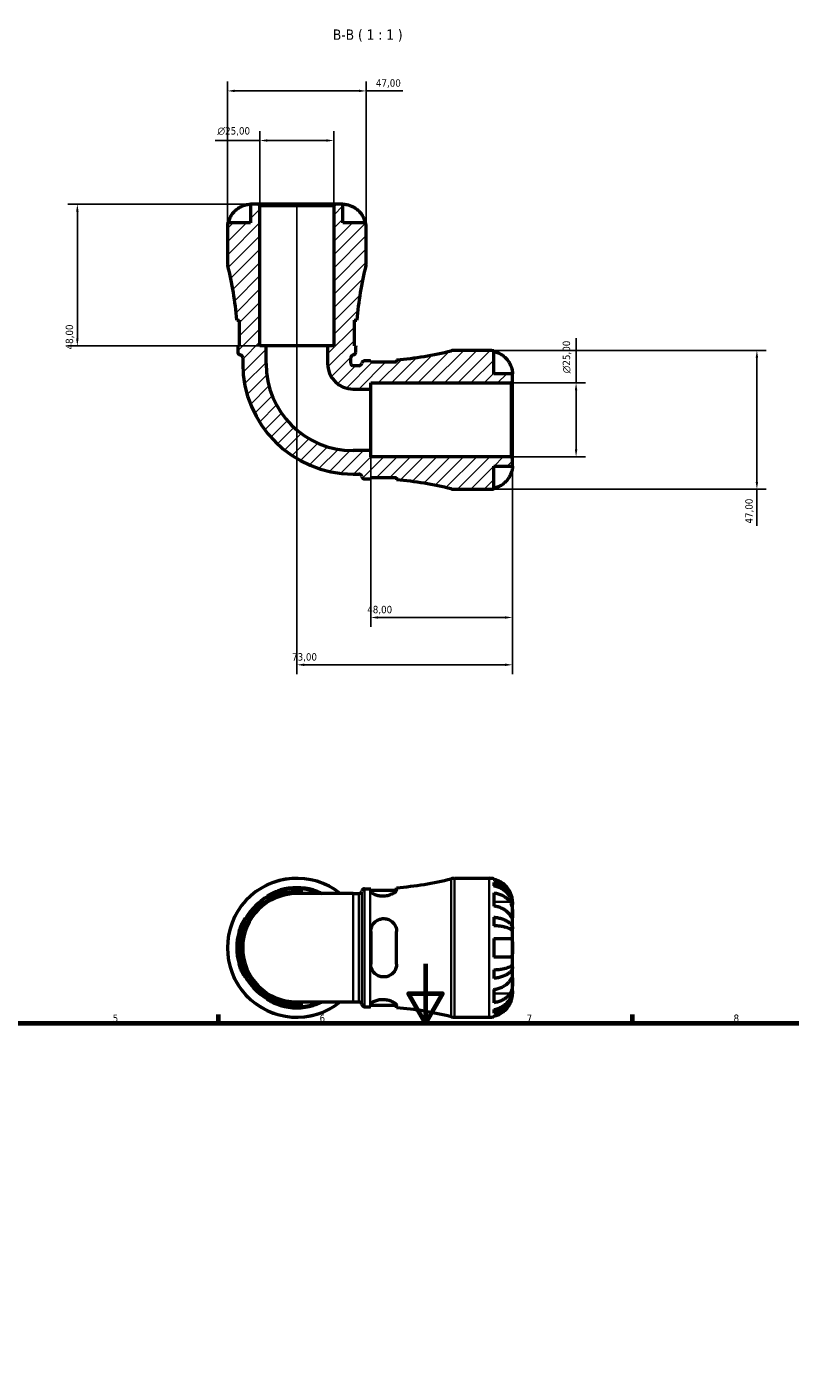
# Model space of a CAD drawing. Header units: millimetres. Extents: x 0 to 898, y 0 to 911.
# Tile 7 of 11: x 286 to 544, y 456 to 911. Entities that reach past the tile are written whole.
import ezdxf

# ---------------------------------------------------------------- set-up
doc = ezdxf.new("R2010")
doc.units = ezdxf.units.MM
for name, color, linetype, lineweight in [('Border (ISO)', 7, 'Continuous', 70), ('Dimension (ISO)', 7, 'Continuous', 25), ('Hatch (ISO)', 7, 'Continuous', 18), ('Symbol (ISO)', 7, 'Continuous', 25), ('Visible (ISO)', 7, 'Continuous', 50), ('Visible Narrow (ISO)', 7, 'Continuous', 35)]:
    doc.layers.add(name, color=color, linetype=linetype, lineweight=lineweight)
doc.styles.add('Label Text (ISO)', font='tahoma.ttf')
doc.styles.add('Note Text (ISO)', font='tahoma.ttf')
doc.dimstyles.new('Default (ISO)', dxfattribs={"dimtxt": 2.5, "dimasz": 2.5, "dimexe": 3.175, "dimexo": 0, "dimgap": 0.762, "dimtad": 1, "dimrnd": 1e-08, "dimzin": 0, "dimtxsty": 'Note Text (ISO)', "dimcen": 0.09, "dimdle": 10, "dimclrd": 256, "dimclre": 256, "dimclrt": 232, "dimazin": 0, "dimtfac": 1.40208, "dimtmove": 0, "dimatfit": 3, "dimfxl": 1, "dimtolj": 1, "dimtzin": 0, "dimlwd": -1, "dimlwe": -1, "dimarcsym": 0})

# ---------------------------------------------------------------- blocks, each defined once
blk = doc.blocks.new('Borders Default Border')
at = {"layer": 'Border (ISO)'}
for p, q in [((350.42, 574), (350.42, 576.9)), ((490.58, 574), (490.58, 576.9))]:
    blk.add_line(p, q, dxfattribs=at)
at = {"layer": 'Border (ISO)', "flags": 128}
for points in [[(420.5, 594), (420.5, 574), (414.73, 584), (426.27, 584), (420.5, 574)], [(20, 20), (20, 574), (821, 574), (821, 20), (20, 20)]]:
    blk.add_lwpolyline(points, dxfattribs=at)
at = {"layer": 'Border (ISO)', "color": 232, "true_color": 0xca0064, "char_height": 2.5, "attachment_point": 7, "style": 'Note Text (ISO)'}
for s, insert in [('5', (314.64, 574.35)), ('6', (384.66, 574.35)), ('7', (454.77, 574.4)), ('8', (524.81, 574.34))]:
    blk.add_mtext(s, dxfattribs=dict(at, insert=insert))
blk = doc.blocks.new('*D7')
at = {"layer": 'Defpoints', "color": 0, "transparency": 16777216}
for p in [(364.47, 872.67), (364.47, 850.67), (389.47, 850.67)]:
    blk.add_point(p, dxfattribs=at)
at = {"layer": 'Dimension (ISO)', "transparency": 16777216}
for p, q in [((364.47, 850.67), (364.47, 875.85)), ((389.47, 850.67), (389.47, 875.85)), ((364.47, 872.67), (349.33, 872.67)), ((386.97, 872.67), (366.97, 872.67))]:
    blk.add_line(p, q, dxfattribs=at)
for points in [[(366.97, 873.09), (366.97, 872.26), (364.47, 872.67)], [(386.97, 873.09), (386.97, 872.26), (389.47, 872.67)]]:
    blk.add_solid(points, dxfattribs=at)
at = {"layer": 'Dimension (ISO)', "color": 232, "true_color": 0xca0064, "transparency": 16777216, "insert": (350.1, 877.2), "char_height": 2.5, "attachment_point": 1, "style": 'Note Text (ISO)'}
blk.add_mtext('\\A1;\\fAIGDT|b0|i0;\\H2.5000;\\ln\\fTahoma|b0|i0;\\H2.5000;25,00', dxfattribs=at)
blk = doc.blocks.new('*D8')
at = {"layer": 'Defpoints', "color": 0, "transparency": 16777216}
for p in [(449.5, 790.64), (471.5, 790.64), (449.5, 765.64)]:
    blk.add_point(p, dxfattribs=at)
at = {"layer": 'Dimension (ISO)', "transparency": 16777216}
for p, q in [((471.5, 790.64), (471.5, 805.78)), ((449.5, 790.64), (474.67, 790.64)), ((471.5, 768.14), (471.5, 788.14)), ((449.5, 765.64), (474.67, 765.64))]:
    blk.add_line(p, q, dxfattribs=at)
for points in [[(471.08, 788.14), (471.91, 788.14), (471.5, 790.64)], [(471.08, 768.14), (471.91, 768.14), (471.5, 765.64)]]:
    blk.add_solid(points, dxfattribs=at)
at = {"layer": 'Dimension (ISO)', "color": 232, "true_color": 0xca0064, "transparency": 16777216, "insert": (466.97, 793.9), "char_height": 2.5, "attachment_point": 1, "rotation": 90, "style": 'Note Text (ISO)'}
blk.add_mtext('\\A1;\\fAIGDT|b0|i0;\\H2.5000;\\ln\\fTahoma|b0|i0;\\H2.5000;25,00', dxfattribs=at)
blk = doc.blocks.new('*D9')
at = {"layer": 'Defpoints', "color": 0, "transparency": 16777216}
for p in [(442.09, 801.64), (442.09, 754.64), (532.7, 754.64)]:
    blk.add_point(p, dxfattribs=at)
at = {"layer": 'Dimension (ISO)', "transparency": 16777216}
for p, q in [((442.09, 801.64), (535.87, 801.64)), ((532.7, 799.14), (532.7, 757.14)), ((442.09, 754.64), (535.87, 754.64)), ((532.7, 754.64), (532.7, 742.28))]:
    blk.add_line(p, q, dxfattribs=at)
for points in [[(532.28, 799.14), (533.12, 799.14), (532.7, 801.64)], [(532.28, 757.14), (533.12, 757.14), (532.7, 754.64)]]:
    blk.add_solid(points, dxfattribs=at)
at = {"layer": 'Dimension (ISO)', "color": 232, "true_color": 0xca0064, "transparency": 16777216, "insert": (528.77, 743.04), "char_height": 2.5, "attachment_point": 1, "rotation": 90, "style": 'Note Text (ISO)'}
blk.add_mtext('\\A1;47,00', dxfattribs=at)
blk = doc.blocks.new('*D10')
at = {"layer": 'Defpoints', "color": 0, "transparency": 16777216}
for p in [(400.47, 889.46), (353.47, 843.27), (400.47, 843.27)]:
    blk.add_point(p, dxfattribs=at)
at = {"layer": 'Dimension (ISO)', "transparency": 16777216}
for p, q in [((353.47, 843.27), (353.47, 892.64)), ((355.97, 889.46), (397.97, 889.46)), ((400.47, 843.27), (400.47, 892.64)), ((400.47, 889.46), (412.83, 889.46))]:
    blk.add_line(p, q, dxfattribs=at)
for points in [[(355.97, 889.88), (355.97, 889.04), (353.47, 889.46)], [(397.97, 889.88), (397.97, 889.04), (400.47, 889.46)]]:
    blk.add_solid(points, dxfattribs=at)
at = {"layer": 'Dimension (ISO)', "color": 232, "true_color": 0xca0064, "transparency": 16777216, "insert": (403.73, 893.39), "char_height": 2.5, "attachment_point": 1, "style": 'Note Text (ISO)'}
blk.add_mtext('\\A1;47,00', dxfattribs=at)
blk = doc.blocks.new('*D11')
at = {"layer": 'Defpoints', "color": 0, "transparency": 16777216}
for p in [(364, 851.14), (302.67, 803.14), (366.55, 803.14)]:
    blk.add_point(p, dxfattribs=at)
at = {"layer": 'Dimension (ISO)', "transparency": 16777216}
for p, q in [((364, 851.14), (299.5, 851.14)), ((302.67, 848.64), (302.67, 805.64)), ((366.55, 803.14), (299.5, 803.14))]:
    blk.add_line(p, q, dxfattribs=at)
for points in [[(302.26, 848.64), (303.09, 848.64), (302.67, 851.14)], [(302.26, 805.64), (303.09, 805.64), (302.67, 803.14)]]:
    blk.add_solid(points, dxfattribs=at)
at = {"layer": 'Dimension (ISO)', "color": 232, "true_color": 0xca0064, "transparency": 16777216, "insert": (298.73, 801.97), "char_height": 2.5, "attachment_point": 1, "rotation": 90, "style": 'Note Text (ISO)'}
blk.add_mtext('\\A1;48,00', dxfattribs=at)
blk = doc.blocks.new('*D12')
at = {"layer": 'Defpoints', "color": 0, "transparency": 16777216}
for p in [(401.97, 767.73), (449.97, 765.17), (401.97, 711.26)]:
    blk.add_point(p, dxfattribs=at)
at = {"layer": 'Dimension (ISO)', "transparency": 16777216}
for p, q in [((401.97, 767.73), (401.97, 708.08)), ((449.97, 765.17), (449.97, 708.08)), ((447.47, 711.26), (404.47, 711.26))]:
    blk.add_line(p, q, dxfattribs=at)
for points in [[(404.47, 711.67), (404.47, 710.84), (401.97, 711.26)], [(447.47, 711.67), (447.47, 710.84), (449.97, 711.26)]]:
    blk.add_solid(points, dxfattribs=at)
at = {"layer": 'Dimension (ISO)', "color": 232, "true_color": 0xca0064, "transparency": 16777216, "insert": (400.8, 715.2), "char_height": 2.5, "attachment_point": 1, "style": 'Note Text (ISO)'}
blk.add_mtext('\\A1;48,00', dxfattribs=at)
blk = doc.blocks.new('*D13')
at = {"layer": 'Defpoints', "color": 0, "transparency": 16777216}
for p in [(376.97, 850.67), (449.97, 765.17), (376.97, 695.24)]:
    blk.add_point(p, dxfattribs=at)
at = {"layer": 'Dimension (ISO)', "transparency": 16777216}
for p, q in [((376.97, 850.67), (376.97, 692.07)), ((449.97, 765.17), (449.97, 692.07)), ((447.47, 695.24), (379.47, 695.24))]:
    blk.add_line(p, q, dxfattribs=at)
for points in [[(379.47, 695.66), (379.47, 694.83), (376.97, 695.24)], [(447.47, 695.66), (447.47, 694.83), (449.97, 695.24)]]:
    blk.add_solid(points, dxfattribs=at)
at = {"layer": 'Dimension (ISO)', "color": 232, "true_color": 0xca0064, "transparency": 16777216, "insert": (375.35, 699.18), "char_height": 2.5, "attachment_point": 1, "style": 'Note Text (ISO)'}
blk.add_mtext('\\A1;73,00', dxfattribs=at)

msp = doc.modelspace()

# ---------------------------------------------------------------- hatches: boundary and pattern name
at = {"layer": 'Hatch (ISO)'}
h = msp.add_hatch(dxfattribs=at)
h.set_pattern_fill('ANSI31', color=256, scale=25.4, style=0)
h.set_pattern_definition([(45, (0, 0), (-2.245064, 2.245064), [])])
edge = h.paths.add_edge_path()
edge.add_ellipse((430.394, 759.342), major_axis=(-1.142, -4.559), ratio=1, start_angle=0, end_angle=14.06572)
edge.add_line((430.394, 754.642), (442.093, 754.642))
edge.add_ellipse((442.093, 762.517), major_axis=(0, -7.875), ratio=1, start_angle=0, end_angle=11.53696)
edge.add_line((443.668, 754.801), (443.668, 762.517))
edge.add_line((443.668, 762.517), (449.968, 762.517))
edge.add_line((449.968, 762.517), (449.968, 765.172))
edge.add_line((449.968, 765.172), (449.498, 765.642))
edge.add_line((449.498, 765.642), (401.968, 765.642))
edge.add_line((401.968, 765.642), (401.968, 767.726))
edge.add_line((401.968, 767.726), (396.061, 767.726))
edge.add_ellipse((396.061, 797.235), major_axis=(0, -29.509), ratio=1, start_angle=270, end_angle=360, ccw=False)
edge.add_line((366.551, 797.235), (366.551, 803.142))
edge.add_line((366.551, 803.142), (364.468, 803.142))
edge.add_line((364.468, 803.142), (364.468, 850.672))
edge.add_line((364.468, 850.672), (363.998, 851.142))
edge.add_line((363.998, 851.142), (361.343, 851.142))
edge.add_line((361.343, 851.142), (361.343, 844.842))
edge.add_line((361.343, 844.842), (353.627, 844.842))
edge.add_ellipse((361.343, 843.267), major_axis=(-7.716, 1.575), ratio=1, start_angle=0, end_angle=11.53696)
edge.add_line((353.468, 843.267), (353.468, 831.568))
edge.add_ellipse((358.168, 831.568), major_axis=(-4.7, 0), ratio=1, start_angle=0, end_angle=14.06572)
edge.add_ellipse((244.124, 802.995), major_axis=(109.485, 27.431), ratio=1, start_angle=350.47344, end_angle=360, ccw=False)
edge.add_line((356.639, 811.927), (357.493, 811.927))
edge.add_line((357.493, 811.927), (357.493, 803.177))
edge.add_line((357.493, 803.177), (356.993, 803.177))
edge.add_ellipse((244.124, 802.995), major_axis=(112.869, 0.183), ratio=1, start_angle=359.90736, end_angle=360, ccw=False)
edge.add_line((356.993, 802.995), (356.993, 801.055))
edge.add_ellipse((357.933, 801.055), major_axis=(-0.94, 0), ratio=1, start_angle=0, end_angle=82.81924)
edge.add_ellipse((357.698, 799.189), major_axis=(0.117, 0.933), ratio=1, start_angle=277.18076, end_angle=360, ccw=False)
edge.add_line((358.638, 799.189), (358.638, 797.235))
edge.add_ellipse((396.061, 797.235), major_axis=(-37.422, 0), ratio=1, start_angle=0, end_angle=90)
edge.add_line((396.061, 759.812), (398.015, 759.812))
edge.add_ellipse((398.015, 758.872), major_axis=(0, 0.94), ratio=1, start_angle=277.18076, end_angle=360, ccw=False)
edge.add_ellipse((399.881, 759.107), major_axis=(-0.933, -0.118), ratio=1, start_angle=0, end_angle=82.81924)
edge.add_line((399.881, 758.167), (401.821, 758.167))
edge.add_ellipse((401.821, 645.298), major_axis=(0, 112.869), ratio=1, start_angle=359.90736, end_angle=360, ccw=False)
edge.add_line((402.003, 758.167), (402.003, 758.667))
edge.add_line((402.003, 758.667), (410.753, 758.667))
edge.add_line((410.753, 758.667), (410.753, 757.813))
edge.add_ellipse((401.821, 645.298), major_axis=(8.932, 112.515), ratio=1, start_angle=350.47344, end_angle=360, ccw=False)
edge = h.paths.add_edge_path()
edge.add_ellipse((430.394, 796.942), major_axis=(0, 4.7), ratio=1, start_angle=0, end_angle=14.06572)
edge.add_ellipse((401.821, 910.986), major_axis=(27.431, -109.485), ratio=1, start_angle=350.47344, end_angle=360, ccw=False)
edge.add_line((410.753, 798.471), (410.753, 797.617))
edge.add_line((410.753, 797.617), (402.003, 797.617))
edge.add_line((402.003, 797.617), (402.003, 798.117))
edge.add_ellipse((401.821, 910.986), major_axis=(0.183, -112.869), ratio=1, start_angle=359.90736, end_angle=360, ccw=False)
edge.add_line((401.821, 798.117), (399.881, 798.117))
edge.add_ellipse((399.881, 797.177), major_axis=(0, 0.94), ratio=1, start_angle=0, end_angle=82.81924)
edge.add_ellipse((398.015, 797.412), major_axis=(0.933, -0.118), ratio=1, start_angle=277.18076, end_angle=360, ccw=False)
edge.add_line((398.015, 796.472), (396.061, 796.472))
edge.add_ellipse((396.061, 797.235), major_axis=(0, -0.762), ratio=1, start_angle=270, end_angle=360, ccw=False)
edge.add_line((395.298, 797.235), (395.298, 799.189))
edge.add_ellipse((396.238, 799.189), major_axis=(-0.94, 0), ratio=1, start_angle=277.18076, end_angle=360, ccw=False)
edge.add_ellipse((396.003, 801.055), major_axis=(0.118, -0.933), ratio=1, start_angle=0, end_angle=82.81924)
edge.add_line((396.943, 801.055), (396.943, 802.995))
edge.add_ellipse((509.812, 802.995), major_axis=(-112.869, 0), ratio=1, start_angle=359.90736, end_angle=360, ccw=False)
edge.add_line((396.943, 803.177), (396.443, 803.177))
edge.add_line((396.443, 803.177), (396.443, 811.927))
edge.add_line((396.443, 811.927), (397.297, 811.927))
edge.add_ellipse((509.812, 802.995), major_axis=(-112.515, 8.932), ratio=1, start_angle=350.47344, end_angle=360, ccw=False)
edge.add_ellipse((395.768, 831.568), major_axis=(4.559, -1.142), ratio=1, start_angle=0, end_angle=14.06572)
edge.add_line((400.468, 831.568), (400.468, 843.267))
edge.add_ellipse((392.593, 843.267), major_axis=(7.875, 0), ratio=1, start_angle=0, end_angle=11.53696)
edge.add_line((400.309, 844.842), (392.593, 844.842))
edge.add_line((392.593, 844.842), (392.593, 851.142))
edge.add_line((392.593, 851.142), (389.938, 851.142))
edge.add_line((389.938, 851.142), (389.468, 850.672))
edge.add_line((389.468, 850.672), (389.468, 803.142))
edge.add_line((389.468, 803.142), (387.385, 803.142))
edge.add_line((387.385, 803.142), (387.385, 797.235))
edge.add_ellipse((396.061, 797.235), major_axis=(-8.676, 0), ratio=1, start_angle=0, end_angle=90)
edge.add_line((396.061, 788.559), (401.968, 788.559))
edge.add_line((401.968, 788.559), (401.968, 790.642))
edge.add_line((401.968, 790.642), (449.498, 790.642))
edge.add_line((449.498, 790.642), (449.968, 791.112))
edge.add_line((449.968, 791.112), (449.968, 793.767))
edge.add_line((449.968, 793.767), (443.668, 793.767))
edge.add_line((443.668, 793.767), (443.668, 801.483))
edge.add_ellipse((442.093, 793.767), major_axis=(1.575, 7.716), ratio=1, start_angle=0, end_angle=11.53696)
edge.add_line((442.093, 801.642), (430.394, 801.642))

# ---------------------------------------------------------------- linework, layer by layer
at = {"layer": 'Visible (ISO)'}
for p, q in [((363.998, 851.142), (361.343, 851.142)), ((361.343, 851.142), (361.343, 844.842)), ((364.468, 850.672), (363.998, 851.142)), ((389.938, 851.142), (363.998, 851.142)), ((364.468, 803.142), (364.468, 850.672)), ((364.468, 850.672), (389.468, 850.672)), ((389.938, 851.142), (389.468, 850.672)), ((389.468, 850.672), (389.468, 803.142)), ((392.593, 851.142), (389.938, 851.142)), ((392.593, 844.842), (392.593, 851.142)), ((353.468, 843.267), (353.468, 831.568)), ((361.343, 844.842), (353.627, 844.842)), ((400.309, 844.842), (392.593, 844.842)), ((400.468, 831.568), (400.468, 843.267)), ((356.639, 811.927), (357.493, 811.927)), ((357.493, 811.927), (357.493, 803.177)), ((396.443, 803.177), (396.443, 811.927)), ((396.443, 811.927), (397.297, 811.927)), ((357.493, 803.177), (356.993, 803.177)), ((356.993, 802.995), (356.993, 801.055)), ((366.551, 803.142), (364.468, 803.142)), ((366.551, 797.235), (366.551, 803.142)), ((387.385, 803.142), (366.551, 803.142)), ((389.468, 803.142), (387.385, 803.142)), ((387.385, 803.142), (387.385, 797.235)), ((396.943, 803.177), (396.443, 803.177)), ((396.943, 801.055), (396.943, 802.995)), ((358.638, 799.189), (358.638, 797.235)), ((395.298, 797.235), (395.298, 799.189)), ((401.821, 798.117), (399.881, 798.117)), ((402.003, 797.617), (402.003, 798.117)), ((410.753, 797.617), (402.003, 797.617)), ((410.753, 798.471), (410.753, 797.617)), ((442.093, 801.642), (430.394, 801.642)), ((443.668, 793.767), (443.668, 801.483)), ((398.015, 796.472), (396.061, 796.472)), ((449.968, 793.767), (443.668, 793.767)), ((449.968, 791.112), (449.968, 793.767)), ((396.061, 788.559), (401.968, 788.559)), ((401.968, 788.559), (401.968, 790.642)), ((401.968, 790.642), (449.498, 790.642)), ((401.968, 767.726), (401.968, 788.559)), ((449.498, 790.642), (449.968, 791.112)), ((449.498, 790.642), (449.498, 765.642)), ((449.968, 765.172), (449.968, 791.112)), ((401.968, 767.726), (396.061, 767.726)), ((401.968, 765.642), (401.968, 767.726)), ((449.498, 765.642), (401.968, 765.642)), ((449.968, 765.172), (449.498, 765.642)), ((443.668, 754.801), (443.668, 762.517)), ((443.668, 762.517), (449.968, 762.517)), ((449.968, 762.517), (449.968, 765.172)), ((396.061, 759.812), (398.015, 759.812)), ((399.881, 758.167), (401.821, 758.167)), ((402.003, 758.167), (402.003, 758.667)), ((402.003, 758.667), (410.753, 758.667)), ((410.753, 758.667), (410.753, 757.813)), ((430.394, 754.642), (442.093, 754.642)), ((410.753, 619.057), (410.753, 619.815)), ((430.394, 622.986), (442.093, 622.986)), ((443.668, 622.827), (443.668, 622.613)), ((443.668, 621.604), (443.668, 620.397)), ((396.061, 617.816), (376.968, 617.816)), ((396.061, 617.816), (398.015, 617.816)), ((399.881, 619.461), (401.821, 619.461)), ((402.003, 619.461), (402.003, 618.689)), ((402.003, 618.961), (410.741, 618.961)), ((443.668, 618.067), (443.668, 613.612)), ((449.968, 614.105), (449.968, 615.111)), ((449.968, 614.105), (449.956, 614.105)), ((449.968, 613.723), (449.968, 614.105)), ((449.968, 610.534), (449.968, 613.723)), ((449.968, 605.924), (449.968, 610.534)), ((443.668, 609.855), (443.668, 606.94)), ((449.968, 605.924), (449.059, 605.924)), ((449.968, 605), (449.968, 605.924)), ((402.003, 604.986), (402.003, 593.986)), ((410.753, 593.986), (410.753, 604.986)), ((443.668, 602.636), (443.668, 596.336)), ((449.968, 599.486), (449.968, 605)), ((449.968, 593.971), (449.968, 599.486)), ((449.968, 593.047), (449.059, 593.047)), ((449.968, 593.047), (449.968, 593.971)), ((449.968, 588.437), (449.968, 593.047)), ((443.668, 592.032), (443.668, 589.116)), ((449.968, 585.249), (449.968, 588.437)), ((443.668, 585.36), (443.668, 580.905)), ((449.968, 584.866), (449.956, 584.866)), ((449.968, 584.866), (449.968, 585.249)), ((449.968, 583.861), (449.968, 584.866)), ((376.968, 581.156), (396.061, 581.156)), ((396.061, 581.156), (398.015, 581.156)), ((399.881, 579.511), (401.821, 579.511)), ((402.003, 580.283), (402.003, 579.511)), ((402.003, 580.011), (410.741, 580.011)), ((410.753, 579.157), (410.753, 579.915)), ((443.668, 578.575), (443.668, 577.367)), ((430.394, 575.986), (442.093, 575.986)), ((443.668, 576.358), (443.668, 576.145))]:
    msp.add_line(p, q, dxfattribs=at)
for centre, radius, start, end in [((361.343, 843.267), 7.875, 168.46304, 180), ((392.593, 843.267), 7.875, 0, 11.53696), ((358.168, 831.568), 4.7, 180, 194.06572), ((244.124, 802.995), 112.869, 4.53916, 14.06572), ((509.812, 802.995), 112.869, 165.93428, 175.46084), ((395.768, 831.568), 4.7, 345.93428, 0), ((244.124, 802.995), 112.869, 0, 0.09264), ((509.812, 802.995), 112.869, 179.90736, 180), ((357.933, 801.055), 0.94, 180, 262.81924), ((357.698, 799.189), 0.94, 0, 82.81924), ((396.061, 797.235), 37.422, 180, 270), ((396.061, 797.235), 29.509, 180, 270), ((396.061, 797.235), 8.676, 180, 270), ((396.238, 799.189), 0.94, 97.18076, 180), ((396.061, 797.235), 0.762, 180, 270), ((396.003, 801.055), 0.94, 277.18076, 0), ((398.015, 797.412), 0.94, 270, 352.81924), ((399.881, 797.177), 0.94, 90, 172.81924), ((401.821, 910.986), 112.869, 270, 270.09264), ((401.821, 910.986), 112.869, 274.53916, 284.06572), ((430.394, 796.942), 4.7, 90, 104.06572), ((442.093, 793.767), 7.875, 78.46304, 90), ((398.015, 758.872), 0.94, 7.18076, 90), ((399.881, 759.107), 0.94, 187.18076, 270), ((401.821, 645.298), 112.869, 89.90736, 90), ((401.821, 645.298), 112.869, 75.93428, 85.46084), ((430.394, 759.342), 4.7, 255.93428, 270), ((442.093, 762.517), 7.875, 270, 281.53696), ((376.968, 599.486), 23.5, 51.26058, 308.73942), ((376.968, 599.486), 20.329, 74.30305, 105.69695), ((401.821, 732.33), 112.869, 274.53916, 284.06572), ((430.394, 618.286), 4.7, 90, 104.06572), ((442.093, 615.111), 7.875, 78.46304, 90), ((376.968, 599.486), 19.975, 66.58449, 293.41551), ((376.968, 599.486), 18.33, 90, 270), ((376.968, 599.486), 19.975, 74.0176, 105.9824), ((398.015, 618.756), 0.94, 270, 352.81924), ((399.881, 618.521), 0.94, 90, 172.81924), ((401.821, 732.33), 112.869, 270, 270.09264), ((376.968, 599.486), 20.329, 164.30305, 195.69695), ((376.968, 599.486), 19.975, 164.0176, 195.9824), ((376.968, 599.486), 19.975, 254.0176, 285.9824), ((376.968, 599.486), 20.329, 254.30305, 285.69695), ((398.015, 580.216), 0.94, 7.18076, 90), ((399.881, 580.451), 0.94, 187.18076, 270), ((401.821, 466.642), 112.869, 89.90736, 90), ((401.821, 466.642), 112.869, 75.93428, 85.46084), ((430.394, 580.686), 4.7, 255.93428, 270), ((442.093, 583.861), 7.875, 270, 281.53696)]:
    msp.add_arc(centre, radius, start, end, dxfattribs=at)
for points, knots in [([(353.841, 844.842), (353.944, 845.344), (354.099, 845.834), (354.467, 846.717), (354.715, 847.189), (355.307, 848.069), (355.65, 848.478), (356.343, 849.166), (356.757, 849.509), (357.523, 850.018), (357.86, 850.207), (358.193, 850.364)], [0.14941001, 0.14941001, 0.14941001, 0.14941001, 0.29044502, 0.29044502, 0.43634177, 0.43634177, 0.58223851, 0.58223851, 0.72934673, 0.72934673, 0.83526259, 0.83526259, 0.83526259, 0.83526259]), ([(358.193, 850.364), (358.434, 850.479), (358.679, 850.582), (359.19, 850.772), (359.453, 850.854), (359.968, 850.988), (360.212, 851.037), (360.714, 851.114), (360.943, 851.13), (361.26, 851.144), (361.343, 851.142), (361.343, 851.142)], [-0.50777161, -0.50777161, -0.50777161, -0.50777161, -0.42786808, -0.42786808, -0.34024252, -0.34024252, -0.24759219, -0.24759219, -0.12500149, -0.12500149, 0, 0, 0, 0]), ([(392.593, 851.142), (392.593, 851.142), (392.616, 851.142), (392.71, 851.141), (392.784, 851.14), (393.054, 851.126), (393.296, 851.106), (393.807, 851.021), (394.044, 850.971), (394.481, 850.853), (394.672, 850.794), (395.061, 850.657), (395.259, 850.58), (395.552, 850.453), (395.648, 850.41), (395.743, 850.364)], [-2.17667965, -2.17667965, -2.17667965, -2.17667965, -2.11086653, -2.11086653, -2.04055216, -2.04055216, -1.91738302, -1.91738302, -1.82942275, -1.82942275, -1.76558177, -1.76558177, -1.70117883, -1.70117883, -1.66961913, -1.66961913, -1.66961913, -1.66961913]), ([(395.743, 850.364), (396.076, 850.207), (396.413, 850.018), (397.179, 849.509), (397.593, 849.166), (398.286, 848.478), (398.629, 848.069), (399.221, 847.189), (399.469, 846.717), (399.837, 845.834), (399.992, 845.344), (400.095, 844.842)], [3.89239507, 3.89239507, 3.89239507, 3.89239507, 3.99831093, 3.99831093, 4.14541915, 4.14541915, 4.2913159, 4.2913159, 4.43721264, 4.43721264, 4.57824766, 4.57824766, 4.57824766, 4.57824766]), ([(443.668, 801.27), (444.17, 801.166), (444.66, 801.011), (445.543, 800.643), (446.015, 800.395), (446.895, 799.803), (447.304, 799.46), (447.992, 798.768), (448.335, 798.354), (448.843, 797.587), (449.032, 797.25), (449.19, 796.917)], [0.14941001, 0.14941001, 0.14941001, 0.14941001, 0.29044502, 0.29044502, 0.43634177, 0.43634177, 0.58223851, 0.58223851, 0.72934673, 0.72934673, 0.83526259, 0.83526259, 0.83526259, 0.83526259]), ([(449.19, 796.917), (449.304, 796.677), (449.408, 796.432), (449.598, 795.92), (449.68, 795.657), (449.814, 795.143), (449.863, 794.898), (449.94, 794.396), (449.956, 794.167), (449.97, 793.85), (449.968, 793.767), (449.968, 793.767)], [-0.50777161, -0.50777161, -0.50777161, -0.50777161, -0.42786808, -0.42786808, -0.34024252, -0.34024252, -0.24759219, -0.24759219, -0.12500149, -0.12500149, 0, 0, 0, 0]), ([(449.968, 762.517), (449.968, 762.517), (449.968, 762.494), (449.967, 762.4), (449.966, 762.326), (449.952, 762.057), (449.932, 761.814), (449.847, 761.303), (449.797, 761.067), (449.678, 760.629), (449.62, 760.438), (449.483, 760.049), (449.406, 759.851), (449.279, 759.558), (449.235, 759.462), (449.19, 759.367)], [-2.17667965, -2.17667965, -2.17667965, -2.17667965, -2.11086653, -2.11086653, -2.04055216, -2.04055216, -1.91738302, -1.91738302, -1.82942275, -1.82942275, -1.76558177, -1.76558177, -1.70117883, -1.70117883, -1.66961913, -1.66961913, -1.66961913, -1.66961913]), ([(449.19, 759.367), (449.032, 759.034), (448.843, 758.697), (448.335, 757.931), (447.992, 757.517), (447.304, 756.824), (446.895, 756.481), (446.015, 755.89), (445.543, 755.641), (444.66, 755.274), (444.17, 755.118), (443.668, 755.015)], [3.89239507, 3.89239507, 3.89239507, 3.89239507, 3.99831093, 3.99831093, 4.14541915, 4.14541915, 4.2913159, 4.2913159, 4.43721264, 4.43721264, 4.57824766, 4.57824766, 4.57824766, 4.57824766]), ([(449.19, 618.261), (449.032, 618.594), (448.843, 618.931), (448.335, 619.697), (447.992, 620.111), (447.304, 620.804), (446.895, 621.147), (446.015, 621.738), (445.543, 621.987), (444.66, 622.354), (444.17, 622.51), (443.668, 622.613)], [3.89239507, 3.89239507, 3.89239507, 3.89239507, 3.99831093, 3.99831093, 4.14541915, 4.14541915, 4.2913159, 4.2913159, 4.43721264, 4.43721264, 4.57824766, 4.57824766, 4.57824766, 4.57824766]), ([(443.668, 621.604), (444.173, 621.504), (444.666, 621.354), (445.552, 620.998), (446.024, 620.758), (446.905, 620.187), (447.314, 619.857), (448.001, 619.19), (448.343, 618.792), (448.933, 617.936), (449.18, 617.478), (449.553, 616.605), (449.713, 616.109), (449.92, 615.096), (449.968, 614.579), (449.968, 614.105)], [0.1494024, 0.1494024, 0.1494024, 0.1494024, 0.2912498, 0.2912498, 0.4370651, 0.4370651, 0.5828803, 0.5828803, 0.7290354, 0.7290354, 0.8751905, 0.8751905, 1.0219149, 1.0219149, 1.1686392, 1.1686392, 1.1686392, 1.1686392]), ([(449.968, 613.723), (449.968, 614.144), (449.92, 614.604), (449.713, 615.506), (449.553, 615.947), (449.18, 616.724), (448.933, 617.132), (448.343, 617.894), (448.001, 618.248), (447.314, 618.841), (446.905, 619.136), (446.024, 619.644), (445.552, 619.857), (444.666, 620.174), (444.173, 620.308), (443.668, 620.397)], [3.5133937, 3.5133937, 3.5133937, 3.5133937, 3.6601181, 3.6601181, 3.8068425, 3.8068425, 3.9529976, 3.9529976, 4.0991526, 4.0991526, 4.2449679, 4.2449679, 4.3907831, 4.3907831, 4.5326305, 4.5326305, 4.5326305, 4.5326305]), ([(371.468, 618.689), (371.356, 618.657), (371.244, 618.624), (370.682, 618.452), (370.242, 618.3), (369.296, 617.94), (368.809, 617.729), (368.009, 617.36), (367.688, 617.201), (367.276, 617.005), (367.157, 616.953), (367.069, 616.942), (367.098, 616.982), (367.31, 617.153), (367.518, 617.299), (368.135, 617.679), (368.573, 617.923), (369.563, 618.392), (370.109, 618.618), (370.945, 618.902), (371.205, 618.983), (371.468, 619.057)], [-1.5267246, -1.5267246, -1.5267246, -1.5267246, -1.4917283, -1.4917283, -1.3498178, -1.3498178, -1.1671073, -1.1671073, -0.9943543, -0.9943543, -0.8529677, -0.8529677, -0.7151654, -0.7151654, -0.5515407, -0.5515407, -0.3560734, -0.3560734, -0.1699257, -0.1699257, -0.0876857, -0.0876857, -0.0876857, -0.0876857]), ([(382.468, 619.057), (382.605, 619.018), (382.741, 618.978), (383.329, 618.795), (383.768, 618.634), (384.687, 618.253), (385.149, 618.028), (385.542, 617.816)], [-1.53558724, -1.53558724, -1.53558724, -1.53558724, -1.4929353, -1.4929353, -1.349915, -1.349915, -1.17247126, -1.17247126, -1.17247126, -1.17247126]), ([(384.916, 617.816), (384.894, 617.825), (384.873, 617.834), (384.356, 618.053), (383.797, 618.268), (382.964, 618.541), (382.717, 618.618), (382.468, 618.689)], [-0.37080434, -0.37080434, -0.37080434, -0.37080434, -0.36257918, -0.36257918, -0.17428448, -0.17428448, -0.09630405, -0.09630405, -0.09630405, -0.09630405]), ([(410.753, 619.057), (410.753, 619.018), (410.747, 618.978), (410.692, 618.795), (410.579, 618.634), (410.172, 618.237), (409.831, 617.994), (408.99, 617.55), (408.498, 617.349), (407.509, 617.083), (407.04, 617), (406.106, 616.933), (405.657, 616.944), (404.732, 617.053), (404.277, 617.159), (403.406, 617.452), (403.012, 617.645), (402.387, 618.053), (402.167, 618.268), (402.024, 618.541), (402.003, 618.618), (402.003, 618.689)], [-1.5355872, -1.5355872, -1.5355872, -1.5355872, -1.4929353, -1.4929353, -1.349915, -1.349915, -1.1588459, -1.1588459, -0.9759724, -0.9759724, -0.8302518, -0.8302518, -0.6940449, -0.6940449, -0.5400947, -0.5400947, -0.3625792, -0.3625792, -0.1742845, -0.1742845, -0.096304, -0.096304, -0.096304, -0.096304]), ([(443.668, 618.067), (444.17, 617.993), (444.66, 617.884), (445.543, 617.624), (446.015, 617.448), (446.895, 617.03), (447.304, 616.787), (447.992, 616.298), (448.335, 616.005), (448.843, 615.463), (449.032, 615.225), (449.19, 614.989)], [0.14941001, 0.14941001, 0.14941001, 0.14941001, 0.29044502, 0.29044502, 0.43634177, 0.43634177, 0.58223851, 0.58223851, 0.72934673, 0.72934673, 0.83526259, 0.83526259, 0.83526259, 0.83526259]), ([(449.968, 615.111), (449.968, 615.111), (449.968, 615.134), (449.967, 615.228), (449.966, 615.302), (449.952, 615.571), (449.932, 615.814), (449.847, 616.325), (449.797, 616.561), (449.678, 616.999), (449.62, 617.189), (449.483, 617.579), (449.406, 617.777), (449.279, 618.07), (449.235, 618.166), (449.19, 618.261)], [-2.17667965, -2.17667965, -2.17667965, -2.17667965, -2.11086653, -2.11086653, -2.04055216, -2.04055216, -1.91738302, -1.91738302, -1.82942275, -1.82942275, -1.76558177, -1.76558177, -1.70117883, -1.70117883, -1.66961913, -1.66961913, -1.66961913, -1.66961913]), ([(449.19, 610.534), (449.032, 610.77), (448.843, 611.008), (448.335, 611.55), (447.992, 611.843), (447.304, 612.332), (446.895, 612.575), (446.015, 612.993), (445.543, 613.169), (444.66, 613.429), (444.17, 613.539), (443.668, 613.612)], [3.89239507, 3.89239507, 3.89239507, 3.89239507, 3.99831093, 3.99831093, 4.14541915, 4.14541915, 4.2913159, 4.2913159, 4.43721264, 4.43721264, 4.57824766, 4.57824766, 4.57824766, 4.57824766]), ([(449.19, 614.989), (449.248, 614.903), (449.303, 614.811), (449.439, 614.555), (449.515, 614.384), (449.65, 614.011), (449.708, 613.81), (449.823, 613.311), (449.869, 613.01), (449.941, 612.314), (449.956, 611.926), (449.97, 611.178), (449.968, 610.829), (449.968, 610.534)], [-0.50766593, -0.50766593, -0.50766593, -0.50766593, -0.46718991, -0.46718991, -0.40200215, -0.40200215, -0.33506637, -0.33506637, -0.24300458, -0.24300458, -0.12488859, -0.12488859, 0, 0, 0, 0]), ([(449.968, 610.534), (449.968, 610.379), (449.968, 610.24), (449.967, 609.991), (449.966, 609.886), (449.953, 609.688), (449.938, 609.623), (449.873, 609.604), (449.826, 609.642), (449.708, 609.783), (449.65, 609.862), (449.515, 610.053), (449.44, 610.164), (449.303, 610.366), (449.248, 610.448), (449.19, 610.534)], [0, 0, 0, 0, 0.06608139, 0.06608139, 0.13667451, 0.13667451, 0.23873403, 0.23873403, 0.33457773, 0.33457773, 0.40157847, 0.40157847, 0.46685307, 0.46685307, 0.50745344, 0.50745344, 0.50745344, 0.50745344]), ([(357.397, 604.986), (357.436, 605.122), (357.476, 605.258), (357.659, 605.847), (357.82, 606.286), (358.217, 607.244), (358.46, 607.738), (358.904, 608.542), (359.104, 608.858), (359.371, 609.238), (359.454, 609.337), (359.521, 609.376), (359.51, 609.324), (359.401, 609.071), (359.294, 608.855), (359.002, 608.246), (358.809, 607.836), (358.4, 606.873), (358.186, 606.315), (357.912, 605.482), (357.836, 605.234), (357.765, 604.986)], [-1.5355872, -1.5355872, -1.5355872, -1.5355872, -1.4929353, -1.4929353, -1.349915, -1.349915, -1.1588459, -1.1588459, -0.9759724, -0.9759724, -0.8302518, -0.8302518, -0.6940449, -0.6940449, -0.5400947, -0.5400947, -0.3625792, -0.3625792, -0.1742845, -0.1742845, -0.096304, -0.096304, -0.096304, -0.096304]), ([(402.003, 604.986), (402.003, 605.098), (402.007, 605.209), (402.051, 605.772), (402.155, 606.212), (402.537, 607.158), (402.856, 607.644), (403.645, 608.445), (404.104, 608.766), (405.044, 609.178), (405.496, 609.297), (406.421, 609.384), (406.876, 609.356), (407.841, 609.144), (408.328, 608.936), (409.278, 608.319), (409.713, 607.881), (410.359, 606.89), (410.578, 606.344), (410.729, 605.509), (410.753, 605.248), (410.753, 604.986)], [-1.5267246, -1.5267246, -1.5267246, -1.5267246, -1.4917283, -1.4917283, -1.3498178, -1.3498178, -1.1671073, -1.1671073, -0.9943543, -0.9943543, -0.8529677, -0.8529677, -0.7151654, -0.7151654, -0.5515407, -0.5515407, -0.3560734, -0.3560734, -0.1699257, -0.1699257, -0.0876857, -0.0876857, -0.0876857, -0.0876857]), ([(443.668, 609.855), (444.173, 609.803), (444.666, 609.724), (445.552, 609.538), (446.024, 609.412), (446.905, 609.113), (447.314, 608.939), (448.001, 608.589), (448.343, 608.381), (448.933, 607.932), (449.18, 607.692), (449.553, 607.234), (449.713, 606.974), (449.92, 606.443), (449.968, 606.172), (449.968, 605.924)], [0.1494024, 0.1494024, 0.1494024, 0.1494024, 0.2912498, 0.2912498, 0.4370651, 0.4370651, 0.5828803, 0.5828803, 0.7290354, 0.7290354, 0.8751905, 0.8751905, 1.0219149, 1.0219149, 1.1686392, 1.1686392, 1.1686392, 1.1686392]), ([(449.968, 605), (449.968, 605.123), (449.92, 605.256), (449.713, 605.518), (449.553, 605.647), (449.18, 605.872), (448.933, 605.991), (448.343, 606.212), (448.001, 606.315), (447.314, 606.488), (446.905, 606.573), (446.024, 606.721), (445.552, 606.783), (444.666, 606.875), (444.173, 606.914), (443.668, 606.94)], [3.5133937, 3.5133937, 3.5133937, 3.5133937, 3.6601181, 3.6601181, 3.8068425, 3.8068425, 3.9529976, 3.9529976, 4.0991526, 4.0991526, 4.2449679, 4.2449679, 4.3907831, 4.3907831, 4.5326305, 4.5326305, 4.5326305, 4.5326305]), ([(443.668, 602.636), (444.17, 602.636), (444.66, 602.636), (445.543, 602.636), (446.015, 602.636), (446.895, 602.636), (447.304, 602.636), (447.992, 602.636), (448.335, 602.636), (448.843, 602.636), (449.032, 602.636), (449.19, 602.636)], [0.14941001, 0.14941001, 0.14941001, 0.14941001, 0.29044502, 0.29044502, 0.43634177, 0.43634177, 0.58223851, 0.58223851, 0.72934673, 0.72934673, 0.83526259, 0.83526259, 0.83526259, 0.83526259]), ([(449.19, 602.636), (449.252, 602.636), (449.311, 602.628), (449.447, 602.586), (449.52, 602.544), (449.651, 602.418), (449.708, 602.333), (449.823, 602.079), (449.869, 601.892), (449.941, 601.39), (449.956, 601.06), (449.97, 600.314), (449.968, 599.902), (449.968, 599.486)], [-0.50816407, -0.50816407, -0.50816407, -0.50816407, -0.46460526, -0.46460526, -0.40154747, -0.40154747, -0.3356183, -0.3356183, -0.24286964, -0.24286964, -0.12490659, -0.12490659, 0, 0, 0, 0]), ([(449.968, 599.486), (449.968, 599.266), (449.968, 599.048), (449.967, 598.604), (449.966, 598.381), (449.952, 597.795), (449.932, 597.461), (449.847, 596.984), (449.797, 596.818), (449.678, 596.592), (449.62, 596.517), (449.483, 596.404), (449.406, 596.367), (449.279, 596.34), (449.235, 596.336), (449.19, 596.336)], [-2.17667965, -2.17667965, -2.17667965, -2.17667965, -2.11086653, -2.11086653, -2.04055216, -2.04055216, -1.91738302, -1.91738302, -1.82942275, -1.82942275, -1.76558177, -1.76558177, -1.70117883, -1.70117883, -1.66961913, -1.66961913, -1.66961913, -1.66961913]), ([(357.765, 593.986), (357.797, 593.874), (357.83, 593.762), (358.002, 593.199), (358.154, 592.76), (358.514, 591.813), (358.725, 591.327), (359.094, 590.526), (359.253, 590.206), (359.449, 589.794), (359.501, 589.675), (359.511, 589.587), (359.472, 589.616), (359.301, 589.828), (359.155, 590.035), (358.775, 590.652), (358.531, 591.09), (358.061, 592.081), (357.836, 592.627), (357.552, 593.462), (357.471, 593.723), (357.397, 593.986)], [-1.5267246, -1.5267246, -1.5267246, -1.5267246, -1.4917283, -1.4917283, -1.3498178, -1.3498178, -1.1671073, -1.1671073, -0.9943543, -0.9943543, -0.8529677, -0.8529677, -0.7151654, -0.7151654, -0.5515407, -0.5515407, -0.3560734, -0.3560734, -0.1699257, -0.1699257, -0.0876857, -0.0876857, -0.0876857, -0.0876857]), ([(410.753, 593.986), (410.753, 593.849), (410.747, 593.713), (410.692, 593.124), (410.579, 592.686), (410.172, 591.728), (409.831, 591.234), (408.99, 590.43), (408.498, 590.113), (407.509, 589.733), (407.04, 589.634), (406.106, 589.596), (405.657, 589.647), (404.732, 589.9), (404.277, 590.117), (403.406, 590.725), (403.012, 591.135), (402.387, 592.098), (402.167, 592.657), (402.024, 593.489), (402.003, 593.737), (402.003, 593.986)], [-1.5355872, -1.5355872, -1.5355872, -1.5355872, -1.4929353, -1.4929353, -1.349915, -1.349915, -1.1588459, -1.1588459, -0.9759724, -0.9759724, -0.8302518, -0.8302518, -0.6940449, -0.6940449, -0.5400947, -0.5400947, -0.3625792, -0.3625792, -0.1742845, -0.1742845, -0.096304, -0.096304, -0.096304, -0.096304]), ([(449.19, 596.336), (449.032, 596.336), (448.843, 596.336), (448.335, 596.336), (447.992, 596.336), (447.304, 596.336), (446.895, 596.336), (446.015, 596.336), (445.543, 596.336), (444.66, 596.336), (444.17, 596.336), (443.668, 596.336)], [3.89239507, 3.89239507, 3.89239507, 3.89239507, 3.99831093, 3.99831093, 4.14541915, 4.14541915, 4.2913159, 4.2913159, 4.43721264, 4.43721264, 4.57824766, 4.57824766, 4.57824766, 4.57824766]), ([(443.668, 592.032), (444.173, 592.058), (444.666, 592.097), (445.552, 592.189), (446.024, 592.251), (446.905, 592.398), (447.314, 592.484), (448.001, 592.656), (448.343, 592.759), (448.933, 592.98), (449.18, 593.099), (449.553, 593.325), (449.713, 593.453), (449.92, 593.715), (449.968, 593.849), (449.968, 593.971)], [0.1494024, 0.1494024, 0.1494024, 0.1494024, 0.2912498, 0.2912498, 0.4370651, 0.4370651, 0.5828803, 0.5828803, 0.7290354, 0.7290354, 0.8751905, 0.8751905, 1.0219149, 1.0219149, 1.1686392, 1.1686392, 1.1686392, 1.1686392]), ([(449.968, 593.047), (449.968, 592.799), (449.92, 592.528), (449.713, 591.997), (449.553, 591.737), (449.18, 591.279), (448.933, 591.039), (448.343, 590.59), (448.001, 590.382), (447.314, 590.032), (446.905, 589.859), (446.024, 589.56), (445.552, 589.434), (444.666, 589.247), (444.173, 589.169), (443.668, 589.116)], [3.5133937, 3.5133937, 3.5133937, 3.5133937, 3.6601181, 3.6601181, 3.8068425, 3.8068425, 3.9529976, 3.9529976, 4.0991526, 4.0991526, 4.2449679, 4.2449679, 4.3907831, 4.3907831, 4.5326305, 4.5326305, 4.5326305, 4.5326305]), ([(443.668, 585.36), (444.17, 585.433), (444.66, 585.543), (445.543, 585.802), (446.015, 585.978), (446.895, 586.396), (447.304, 586.639), (447.992, 587.129), (448.335, 587.421), (448.843, 587.963), (449.032, 588.202), (449.19, 588.437)], [0.14941001, 0.14941001, 0.14941001, 0.14941001, 0.29044502, 0.29044502, 0.43634177, 0.43634177, 0.58223851, 0.58223851, 0.72934673, 0.72934673, 0.83526259, 0.83526259, 0.83526259, 0.83526259]), ([(449.19, 588.437), (449.248, 588.523), (449.303, 588.605), (449.439, 588.807), (449.515, 588.918), (449.65, 589.109), (449.708, 589.188), (449.823, 589.326), (449.869, 589.365), (449.941, 589.352), (449.956, 589.272), (449.97, 588.964), (449.968, 588.732), (449.968, 588.437)], [-0.50766593, -0.50766593, -0.50766593, -0.50766593, -0.46718991, -0.46718991, -0.40200215, -0.40200215, -0.33506637, -0.33506637, -0.24300458, -0.24300458, -0.12488859, -0.12488859, 0, 0, 0, 0]), ([(449.968, 588.437), (449.968, 588.281), (449.968, 588.11), (449.967, 587.728), (449.966, 587.517), (449.953, 586.977), (449.938, 586.642), (449.873, 585.986), (449.826, 585.672), (449.708, 585.162), (449.65, 584.961), (449.515, 584.588), (449.44, 584.416), (449.303, 584.161), (449.248, 584.069), (449.19, 583.982)], [0, 0, 0, 0, 0.06608139, 0.06608139, 0.13667451, 0.13667451, 0.23873403, 0.23873403, 0.33457773, 0.33457773, 0.40157847, 0.40157847, 0.46685307, 0.46685307, 0.50745344, 0.50745344, 0.50745344, 0.50745344]), ([(443.668, 578.575), (444.173, 578.664), (444.666, 578.798), (445.552, 579.114), (446.024, 579.328), (446.905, 579.836), (447.314, 580.13), (448.001, 580.724), (448.343, 581.078), (448.933, 581.839), (449.18, 582.247), (449.553, 583.024), (449.713, 583.466), (449.92, 584.367), (449.968, 584.827), (449.968, 585.249)], [0.1494024, 0.1494024, 0.1494024, 0.1494024, 0.2912498, 0.2912498, 0.4370651, 0.4370651, 0.5828803, 0.5828803, 0.7290354, 0.7290354, 0.8751905, 0.8751905, 1.0219149, 1.0219149, 1.1686392, 1.1686392, 1.1686392, 1.1686392]), ([(449.968, 584.866), (449.968, 584.393), (449.92, 583.875), (449.713, 582.863), (449.553, 582.367), (449.18, 581.493), (448.933, 581.035), (448.343, 580.179), (448.001, 579.782), (447.314, 579.115), (446.905, 578.784), (446.024, 578.213), (445.552, 577.973), (444.666, 577.618), (444.173, 577.467), (443.668, 577.367)], [3.5133937, 3.5133937, 3.5133937, 3.5133937, 3.6601181, 3.6601181, 3.8068425, 3.8068425, 3.9529976, 3.9529976, 4.0991526, 4.0991526, 4.2449679, 4.2449679, 4.3907831, 4.3907831, 4.5326305, 4.5326305, 4.5326305, 4.5326305]), ([(449.19, 583.982), (449.032, 583.747), (448.843, 583.509), (448.335, 582.967), (447.992, 582.674), (447.304, 582.184), (446.895, 581.942), (446.015, 581.523), (445.543, 581.348), (444.66, 581.088), (444.17, 580.978), (443.668, 580.905)], [3.89239507, 3.89239507, 3.89239507, 3.89239507, 3.99831093, 3.99831093, 4.14541915, 4.14541915, 4.2913159, 4.2913159, 4.43721264, 4.43721264, 4.57824766, 4.57824766, 4.57824766, 4.57824766]), ([(449.19, 580.711), (449.252, 580.842), (449.311, 580.974), (449.447, 581.299), (449.52, 581.492), (449.651, 581.881), (449.708, 582.075), (449.823, 582.524), (449.869, 582.766), (449.941, 583.25), (449.956, 583.467), (449.97, 583.778), (449.968, 583.861), (449.968, 583.861)], [-0.50816407, -0.50816407, -0.50816407, -0.50816407, -0.46460526, -0.46460526, -0.40154747, -0.40154747, -0.3356183, -0.3356183, -0.24286964, -0.24286964, -0.12490659, -0.12490659, 0, 0, 0, 0]), ([(371.468, 579.915), (371.332, 579.953), (371.195, 579.994), (370.607, 580.177), (370.168, 580.337), (369.21, 580.734), (368.716, 580.978), (367.912, 581.421), (367.596, 581.622), (367.216, 581.889), (367.117, 581.972), (367.078, 582.038), (367.129, 582.027), (367.383, 581.919), (367.599, 581.812), (368.208, 581.519), (368.618, 581.326), (369.581, 580.918), (370.139, 580.704), (370.972, 580.43), (371.219, 580.354), (371.468, 580.283)], [-1.5355872, -1.5355872, -1.5355872, -1.5355872, -1.4929353, -1.4929353, -1.349915, -1.349915, -1.1588459, -1.1588459, -0.9759724, -0.9759724, -0.8302518, -0.8302518, -0.6940449, -0.6940449, -0.5400947, -0.5400947, -0.3625792, -0.3625792, -0.1742845, -0.1742845, -0.096304, -0.096304, -0.096304, -0.096304]), ([(382.468, 580.283), (382.58, 580.315), (382.692, 580.348), (383.254, 580.52), (383.694, 580.672), (384.392, 580.937), (384.662, 581.048), (384.916, 581.156)], [-1.52672463, -1.52672463, -1.52672463, -1.52672463, -1.49172833, -1.49172833, -1.34981784, -1.34981784, -1.25243778, -1.25243778, -1.25243778, -1.25243778]), ([(385.542, 581.156), (385.332, 581.042), (385.102, 580.925), (384.373, 580.579), (383.827, 580.354), (382.991, 580.07), (382.731, 579.989), (382.468, 579.915)], [-0.45089064, -0.45089064, -0.45089064, -0.45089064, -0.35607341, -0.35607341, -0.1699257, -0.1699257, -0.08768569, -0.08768569, -0.08768569, -0.08768569]), ([(402.003, 580.283), (402.003, 580.315), (402.007, 580.348), (402.051, 580.52), (402.155, 580.672), (402.537, 581.032), (402.856, 581.243), (403.645, 581.612), (404.104, 581.771), (405.044, 581.967), (405.496, 582.018), (406.421, 582.029), (406.876, 581.99), (407.841, 581.818), (408.328, 581.673), (409.278, 581.292), (409.713, 581.049), (410.359, 580.579), (410.578, 580.354), (410.729, 580.07), (410.753, 579.989), (410.753, 579.915)], [-1.5267246, -1.5267246, -1.5267246, -1.5267246, -1.4917283, -1.4917283, -1.3498178, -1.3498178, -1.1671073, -1.1671073, -0.9943543, -0.9943543, -0.8529677, -0.8529677, -0.7151654, -0.7151654, -0.5515407, -0.5515407, -0.3560734, -0.3560734, -0.1699257, -0.1699257, -0.0876857, -0.0876857, -0.0876857, -0.0876857]), ([(443.668, 576.358), (444.17, 576.462), (444.66, 576.617), (445.543, 576.985), (446.015, 577.233), (446.895, 577.825), (447.304, 578.168), (447.992, 578.86), (448.335, 579.274), (448.843, 580.041), (449.032, 580.378), (449.19, 580.711)], [0.14941001, 0.14941001, 0.14941001, 0.14941001, 0.29044502, 0.29044502, 0.43634177, 0.43634177, 0.58223851, 0.58223851, 0.72934673, 0.72934673, 0.83526259, 0.83526259, 0.83526259, 0.83526259])]:
    msp.add_open_spline(points, degree=3, knots=knots, dxfattribs=at)
for points in [[(357.493, 811.915), (357.46, 811.923), (357.428, 811.927), (357.397, 811.927)], [(396.539, 811.927), (396.508, 811.927), (396.476, 811.923), (396.443, 811.915)], [(410.741, 797.617), (410.749, 797.65), (410.753, 797.682), (410.753, 797.713)], [(410.753, 758.571), (410.753, 758.602), (410.749, 758.634), (410.741, 758.667)]]:
    msp.add_open_spline(points, degree=3, dxfattribs=at)
at = {"layer": 'Visible Narrow (ISO)'}
for p, q in [((429.252, 576.414), (429.252, 622.557)), ((430.394, 622.696), (430.394, 576.275)), ((442.093, 576.275), (442.093, 622.696)), ((371.468, 618.707), (371.468, 619.038)), ((382.468, 619.038), (382.468, 618.707)), ((396.061, 581.381), (396.061, 617.59)), ((398.015, 581.381), (398.015, 617.59)), ((398.948, 618.402), (398.948, 580.569)), ((399.881, 619.215), (399.881, 579.757)), ((401.821, 579.757), (401.821, 619.215)), ((448.914, 614.989), (443.944, 614.989)), ((357.416, 604.986), (357.747, 604.986)), ((357.747, 593.986), (357.416, 593.986)), ((448.914, 583.982), (443.944, 583.982)), ((371.468, 579.933), (371.468, 580.264)), ((382.468, 580.264), (382.468, 579.933))]:
    msp.add_line(p, q, dxfattribs=at)
for radius, start, end in [(23.359, 64.5241, 295.4759), (19.152, 83.83292, 276.16708)]:
    msp.add_arc((376.968, 599.486), radius, start, end, dxfattribs=at)

# ---------------------------------------------------------------- block references
msp.add_blockref('Borders Default Border', (0, 0))

# ---------------------------------------------------------------- texts
at = {"layer": 'Symbol (ISO)', "insert": (389.201, 906.115), "char_height": 3.5, "attachment_point": 7, "style": 'Label Text (ISO)'}
msp.add_mtext('B-B ( 1 : 1 )', dxfattribs=at)

# ---------------------------------------------------------------- dimensions: what is measured, and where the dimension line sits
at = {"layer": 'Dimension (ISO)'}
for base, p1, p2, angle, override, picture, middle in [((400.468, 889.461), (353.468, 843.267), (400.468, 843.267), 180, {"dimdec": 2, "dimtp": 0, "dimtm": 0, "dimtdec": 2, "dimtofl": 0, "dimatfit": 2}, '*D10', (407.901, 889.461)), ((302.674, 803.142), (363.998, 851.142), (366.551, 803.142), 270, {"dimdec": 2, "dimtp": 0, "dimtm": 0, "dimtdec": 2, "dimtofl": 0, "dimatfit": 1}, '*D11', (302.674, 806.142)), ((376.968, 695.243), (449.968, 765.172), (376.968, 850.672), 180, {"dimdec": 2, "dimtp": 0, "dimtm": 0, "dimtdec": 2, "dimtofl": 0, "dimatfit": 1}, '*D13', (379.468, 695.243)), ((532.699, 754.642), (442.093, 801.642), (442.093, 754.642), 90, {"dimdec": 2, "dimtp": 0, "dimtm": 0, "dimtdec": 2, "dimtofl": 0, "dimatfit": 2}, '*D9', (532.699, 747.209)), ((401.968, 711.256), (449.968, 765.172), (401.968, 767.726), 180, {"dimdec": 2, "dimtp": 0, "dimtm": 0, "dimtdec": 2, "dimtofl": 0, "dimatfit": 1}, '*D12', (404.968, 711.256))]:
    dim = msp.add_linear_dim(base=base, p1=p1, p2=p2, angle=angle, dimstyle='Default (ISO)', override=override, dxfattribs=at)
    dim.commit()
    dim.dimension.update_dxf_attribs({"geometry": picture, "text_midpoint": middle, "dimtype": 160})
for base, p1, p2, angle, picture, middle in [((364.468, 872.672), (389.468, 850.672), (364.468, 850.672), 180, '*D7', (355.651, 872.672)), ((471.498, 790.642), (449.498, 765.642), (449.498, 790.642), 90, '*D8', (471.498, 799.459))]:
    dim = msp.add_linear_dim(base=base, p1=p1, p2=p2, angle=angle, text='\\fAIGDT|b0|i0;\\H2.5000;\\ln\\fTahoma|b0|i0;\\H2.5000;<>', dimstyle='Default (ISO)', override={"dimdec": 2, "dimtp": 0, "dimtm": 0, "dimtdec": 2, "dimtofl": 0, "dimatfit": 2}, dxfattribs=at)
    dim.commit()
    dim.dimension.update_dxf_attribs({"geometry": picture, "text_midpoint": middle, "dimtype": 160})

doc.saveas('drawing.dxf')
